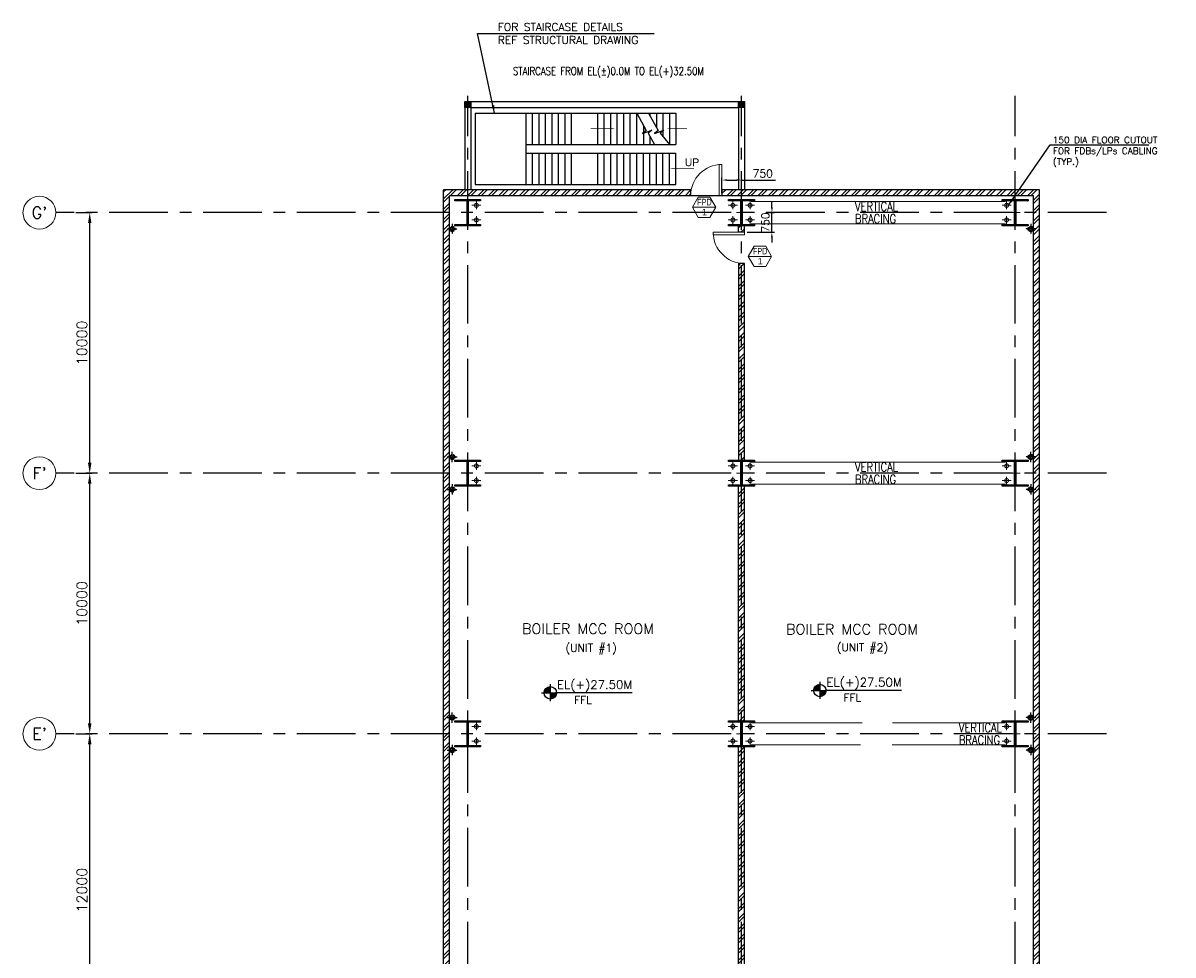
# Model space of a CAD drawing. Header units: inches. Extents: x 0 to 1544102, y -487208 to 23144100.
# Tile 83 of 256: x 521154 to 565266, y -161977 to -126210. Entities that reach past the tile are written whole.
import ezdxf
from ezdxf.enums import TextEntityAlignment as Align

# ---------------------------------------------------------------- set-up
doc = ezdxf.new("R2010")
doc.units = ezdxf.units.IN
doc.header["$LTSCALE"] = 1800
doc.header["$MEASUREMENT"] = 0
for name, pattern in [('CENTER', [2, 1.25, -0.25, 0.25, -0.25]), ('CENTER2', [1.125, 0.75, -0.125, 0.125, -0.125]), ('HIDDEN', [0.375, 0.25, -0.125]), ('HIDDEN2', [0.1875, 0.125, -0.0625])]:
    doc.linetypes.add(name, pattern=pattern)
doc.layers.get('0').update_dxf_attribs({"color": 253, "lineweight": 9})
for name, color, linetype in [('1', 7, 'Continuous'), ('BRACING', 1, 'HIDDEN'), ('COL', 1, 'Continuous'), ('CONCRETE', 145, 'Continuous'), ('GRID', 251, 'CENTER'), ('RAIN WATER', 6, 'Continuous'), ('STAIR', 2, 'Continuous'), ('TEXT', 3, 'Continuous'), ('WALL', 6, 'Continuous'), ('WALL1', 6, 'Continuous')]:
    doc.layers.add(name, color=color, linetype=linetype)
for name, color, linetype, lineweight in [('2CON', 1, 'Continuous', 13), ('A-CUT OUT', 3, 'Continuous', 30), ('A-DOOR', 31, 'Continuous', 9), ('A-WIN TAG', 3, 'Continuous', 13), ('A-WIN TAG TEXT', 3, 'Continuous', 13), ('CEN', 2, 'CENTER', 15), ('CL', 8, 'CENTER', 15), ('DIM', 4, 'Continuous', 18), ('dimension line', 4, 'Continuous', 18), ('WALL HATCH', 251, 'Continuous', 13)]:
    doc.layers.add(name, color=color, linetype=linetype, lineweight=lineweight)
doc.styles.add('COMPLEX', font='complex')
doc.styles.add('HTX11', font='O8111901')
doc.styles.add('ROAMNS', font='ROMANS.shx')
doc.styles.add('ROMANS', font='romans.shx')
doc.styles.add('ROMANT', font='romant')
doc.styles.add('SIMPLEX-25', font='simplex.shx')
doc.styles.get("Standard").update_dxf_attribs({"font": 'arial.ttf'})
doc.dimstyles.new('DIM INT 1', dxfattribs={"dimtxt": 300, "dimasz": 200, "dimexe": 100, "dimexo": 100, "dimgap": 100, "dimtad": 1, "dimdec": 0, "dimzin": 13, "dimdsep": 46, "dimlunit": 5, "dimtxsty": 'ROAMNS', "dimblk1": 'CLOSEDBLANK', "dimcen": 0.09, "dimclrd": 9, "dimclre": 9, "dimclrt": 4, "dimadec": 0, "dimazin": 0, "dimtfac": 1, "dimtdec": 0, "dimtix": 1, "dimtmove": 2, "dimatfit": 3, "dimfxl": 1, "dimtolj": 1, "dimtzin": 13, "dimarcsym": 0})
doc.dimstyles.new('DIM100 x2', dxfattribs={"dimscale": 0, "dimtxt": 400, "dimasz": 400, "dimexe": 100, "dimexo": 100, "dimgap": 100, "dimtad": 1, "dimdec": 0, "dimzin": 13, "dimdsep": 46, "dimtxsty": 'ROMANS', "dimblk2": 'OBLIQUE', "dimcen": 100, "dimdle": 100, "dimclrd": 9, "dimclre": 9, "dimclrt": 4, "dimadec": 0, "dimazin": 0, "dimtfac": 1.1, "dimtdec": 0, "dimtix": 1, "dimtmove": 2, "dimatfit": 3, "dimfxl": 1, "dimtolj": 1, "dimtzin": 13, "dimarcsym": 0})
doc.dimstyles.new('USER175', dxfattribs={"dimscale": 175, "dimtxt": 2, "dimasz": 1.75, "dimexe": 0, "dimexo": 0, "dimgap": 0.5, "dimtad": 1, "dimdec": 0, "dimzin": 0, "dimdsep": 46, "dimtxsty": 'ROMANS', "dimcen": 0, "dimclrd": 4, "dimclre": 4, "dimclrt": 4, "dimadec": 0, "dimazin": 0, "dimtfac": 0.09, "dimtdec": 0, "dimtix": 1, "dimtofl": 0, "dimtmove": 0, "dimatfit": 3, "dimfxl": 1, "dimtolj": 1, "dimtzin": 0, "dimarcsym": 0})

# ---------------------------------------------------------------- blocks, each defined once
blk = doc.blocks.new('D E F G-ROW COLUMN UNIT2')
at = {"layer": 'COL'}
h = blk.add_hatch(dxfattribs=at)
h.set_pattern_fill('ANSI31', color=256, scale=200, angle=180, style=0)
h.set_pattern_definition([(225, (-557328.912, -127499.994), (17.6776695, -17.6776695), [])])
h.paths.add_polyline_path([(495, 500), (0, 500), (0, 446), (22, 450), (495, 450)])
h.paths.add_polyline_path([(0, 500), (-495, 500), (-495, 450), (0, 450)])
h.paths.add_polyline_path([(0, 450), (-22, 450), (-22, 0), (0, 0)])
h.paths.add_polyline_path([(22, 450), (0, 450), (0, 0), (22, 0)])
h.paths.add_polyline_path([(0, 0), (-22, 0), (-22, -450), (0, -450)])
h.paths.add_polyline_path([(22, 0), (0, 0), (0, -450), (22, -450)])
h.paths.add_polyline_path([(0, -450), (0, -500), (-495, -500), (-495, -450)])
h.paths.add_polyline_path([(495, -450), (0, -450), (0, -500), (495, -500)])
at = {"layer": 'CEN'}
for p, q in [((0, -500), (0, 500)), ((192, 0), (-192, 0))]:
    blk.add_line(p, q, dxfattribs=at)
at = {"layer": 'COL'}
for points in [[(-495, 500), (495, 500), (495, 450), (-495, 450)], [(-22, 450), (22, 450), (22, -450), (-22, -450)], [(-495, -450), (495, -450), (495, -500), (-495, -500)]]:
    blk.add_lwpolyline(points, close=True, dxfattribs=at)
blk = doc.blocks.new('PL-FFL2')
at = {"layer": 'A-CUT OUT'}
h = blk.add_hatch(color=7, dxfattribs=at)
h.paths.add_polyline_path([(3.09, 1.96, 0.414214), (1.09, -0.04), (3.09, -0.04)])
h.paths.add_polyline_path([(5.09, -0.04), (3.09, -0.04), (3.09, -2.04, 0.414214)])
at = {"color": 1, "linetype": 'Continuous'}
for p, q in [((3.09, 2.74), (3.09, -2.74)), ((29.24, 0), (4.78, 0)), ((4.78, 0), (5.09, 0)), ((0.31, -0.04), (5.09, -0.04))]:
    blk.add_line(p, q, dxfattribs=at)
blk.add_circle((3.09, -0.04), 2, dxfattribs=at)
at = {"color": 4, "linetype": 'Continuous'}
blk.add_attdef('EL(+)', text='', height=2.75, dxfattribs=at).set_placement((18.98, 2.4), align=Align.MIDDLE)
at = {"color": 3, "linetype": 'Continuous'}
blk.add_attdef('XXX', text='', height=2.5, dxfattribs=at).set_placement((18.44, -3.52), align=Align.MIDDLE)
blk = doc.blocks.new('*D649')
at = {"layer": 'dimension line', "color": 9, "lineweight": -2, "transparency": 16777216}
for p, q in [((523183, -153488), (523813, -153488)), ((523713, -165088), (523713, -153888)), ((523183, -165488), (523813, -165488))]:
    blk.add_line(p, q, dxfattribs=at)
at = {"layer": 'dimension line', "color": 9, "transparency": 16777216}
for points in [[(523646, -153888), (523780, -153888), (523713, -153488)], [(523646, -165088), (523780, -165088), (523713, -165488)]]:
    blk.add_solid(points, dxfattribs=at)
at = {"layer": 'dimension line', "color": 4, "transparency": 16777216, "insert": (523413, -159488), "char_height": 400, "attachment_point": 5, "rotation": 90, "style": 'ROMANS'}
blk.add_mtext('\\A1;12000', dxfattribs=at)
blk = doc.blocks.new('_Oblique')
at = {"color": 0, "linetype": 'ByBlock', "lineweight": -2}
blk.add_line((-0.5, -0.5), (0.5, 0.5), dxfattribs=at)
blk = doc.blocks.new('*D650')
at = {"layer": 'dimension line', "color": 9, "lineweight": -2, "transparency": 16777216}
for p, q in [((523183, -143488), (523813, -143488)), ((523713, -153088), (523713, -143888)), ((523183, -153488), (523813, -153488))]:
    blk.add_line(p, q, dxfattribs=at)
at = {"layer": 'dimension line', "color": 9, "transparency": 16777216}
for points in [[(523646, -143888), (523780, -143888), (523713, -143488)], [(523646, -153088), (523780, -153088), (523713, -153488)]]:
    blk.add_solid(points, dxfattribs=at)
at = {"layer": 'dimension line', "color": 4, "transparency": 16777216, "insert": (523413, -148488), "char_height": 400, "attachment_point": 5, "rotation": 90, "style": 'ROMANS'}
blk.add_mtext('\\A1;10000', dxfattribs=at)
blk = doc.blocks.new('*D651')
at = {"layer": 'dimension line', "color": 9, "lineweight": -2, "transparency": 16777216}
for p, q in [((523183, -133488), (523813, -133488)), ((523713, -143088), (523713, -133888)), ((523183, -143488), (523813, -143488))]:
    blk.add_line(p, q, dxfattribs=at)
at = {"layer": 'dimension line', "color": 9, "transparency": 16777216}
for points in [[(523646, -133888), (523780, -133888), (523713, -133488)], [(523646, -143088), (523780, -143088), (523713, -143488)]]:
    blk.add_solid(points, dxfattribs=at)
at = {"layer": 'dimension line', "color": 4, "transparency": 16777216, "insert": (523413, -138488), "char_height": 400, "attachment_point": 5, "rotation": 90, "style": 'ROMANS'}
blk.add_mtext('\\A1;10000', dxfattribs=at)
blk = doc.blocks.new('M_Fire Door Single - 1200 x 2100mm FPD1-Level 1')
at = {"layer": 'A-DOOR'}
for p, q in [((500, -115), (500, -1315)), ((600, -115), (500, -115)), ((600, -115), (600, -1315)), ((600, -1315), (500, -1315))]:
    blk.add_line(p, q, dxfattribs=at)
blk.add_arc((600, -115), 1200, 180, 270, dxfattribs=at)
blk = doc.blocks.new('GRD')
at = {"layer": 'CL', "linetype": 'Continuous'}
blk.add_circle((0, 419.99985), 419.99985, dxfattribs=at)
at = {"layer": 'CL', "color": 4, "style": 'COMPLEX'}
blk.add_attdef('GRD', text='', height=300, dxfattribs=at).set_placement((0, 419.99985), align=Align.MIDDLE)
blk = doc.blocks.new('*D770')
at = {"layer": 'DIM', "color": 9, "lineweight": -2, "transparency": 16777216}
for p, q in [((547964, -132738), (547964, -132138)), ((548164, -132238), (548514, -132238)), ((548714, -132738), (548714, -132138)), ((548714, -132238), (550013, -132238))]:
    blk.add_line(p, q, dxfattribs=at)
at = {"layer": 'DIM', "color": 9, "transparency": 16777216}
for points in [[(548164, -132205), (548164, -132271), (547964, -132238)], [(548514, -132205), (548514, -132271), (548714, -132238)]]:
    blk.add_solid(points, dxfattribs=at)
at = {"layer": 'DIM', "color": 4, "transparency": 16777216, "insert": (549527, -131988), "char_height": 300, "attachment_point": 5, "style": 'ROAMNS'}
blk.add_mtext('\\A1;750', dxfattribs=at)
blk = doc.blocks.new('_ClosedBlank')
at = {"color": 0, "linetype": 'ByBlock', "lineweight": -2}
for p, q in [((-1, 0.17), (0, 0)), ((-1, 0.17), (-1, -0.17)), ((0, 0), (-1, -0.17))]:
    blk.add_line(p, q, dxfattribs=at)
blk = doc.blocks.new('*D1119')
at = {"layer": 'DIM', "color": 9, "lineweight": -2, "transparency": 16777216}
for p, q in [((549879, -133288), (549879, -133088)), ((549648, -133488), (549979, -133488)), ((549879, -134239), (549879, -133488)), ((548929, -134239), (549979, -134239)), ((549879, -134439), (549879, -134639))]:
    blk.add_line(p, q, dxfattribs=at)
at = {"layer": 'DIM', "color": 9, "transparency": 16777216}
for points in [[(549846, -133288), (549913, -133288), (549879, -133488)], [(549846, -134439), (549913, -134439), (549879, -134239)]]:
    blk.add_solid(points, dxfattribs=at)
at = {"layer": 'DIM', "color": 4, "transparency": 16777216, "insert": (549629, -133863), "char_height": 300, "attachment_point": 5, "rotation": 90, "style": 'ROAMNS'}
blk.add_mtext('\\A1;750', dxfattribs=at)

msp = doc.modelspace()

# ---------------------------------------------------------------- hatches: boundary and pattern name
at = {"layer": 'COL'}
h = msp.add_hatch(dxfattribs=at)
h.set_pattern_fill('ANSI31', color=1, scale=250, angle=180, style=0)
h.set_pattern_definition([(225, (534748.703, -134573.088), (22.09709, -22.09709), [])])
h.paths.add_polyline_path([(538328.7, -129453.09), (538328.7, -129223.09), (538098.7, -129223.09), (538098.7, -129453.09)])
h = msp.add_hatch(dxfattribs=at)
h.set_pattern_fill('ANSI31', color=1, scale=250, angle=180, style=0)
h.set_pattern_definition([(225, (545248.703, -134573.088), (22.09709, -22.09709), [])])
h.paths.add_polyline_path([(548828.7, -129453.09), (548828.7, -129223.09), (548598.7, -129223.09), (548598.7, -129453.09)])
at = {"layer": 'WALL HATCH'}
h = msp.add_hatch(dxfattribs=at)
h.set_pattern_fill('ANSI32', color=256, scale=750, style=0)
h.set_pattern_definition([(45, (-38000.13, -358625.13), (-198.87378, 198.87378), []), (45, (-37867.55, -358625.13), (-198.87378, 198.87378), [])])
h.paths.add_polyline_path([(559213.7, -132608.09), (548713.7, -132608.09), (548713.7, -132838.09), (559213.7, -132838.09)])
h.paths.add_polyline_path([(560138.7, -132608.09), (559213.7, -132608.09), (559213.7, -132838.09), (559908.7, -132838.09), (559908.7, -133488.09), (560138.7, -133488.09)])
h.paths.add_polyline_path([(538213.7, -132608.09), (537288.7, -132608.09), (537288.7, -133488.09), (537518.7, -133488.09), (537518.7, -132838.09), (538213.7, -132838.09)])
h.paths.add_polyline_path([(537518.7, -133488.09), (537288.7, -133488.09), (537288.7, -143488.09), (537518.7, -143488.09)])
h.paths.add_polyline_path([(547963.7, -132608.09), (547963.7, -132838.09), (548713.7, -132838.09), (548713.7, -132608.09)])
h.paths.add_polyline_path([(546763.7, -132838.09), (546763.7, -132608.09), (538213.7, -132608.09), (538213.7, -132838.09)])
h.paths.add_polyline_path([(537518.7, -146689.89), (537288.7, -146689.89), (537288.7, -153488.09), (537518.7, -153488.09)])
h.paths.add_polyline_path([(537288.7, -146689.89), (537518.7, -146689.89), (537518.7, -143488.09), (537288.7, -143488.09)])
edge = h.paths.add_edge_path()
edge.add_line((559908.7, -146687.93), (559908.7, -153488.09))
edge.add_line((559908.7, -153488.09), (560138.7, -153488.09))
edge.add_line((560138.7, -153488.09), (560138.7, -146689.89))
edge.add_line((560138.7, -146689.89), (559908.7, -146689.89))
h.paths.add_polyline_path([(560138.7, -146689.89), (560138.7, -143488.09), (559908.7, -143488.09), (559908.7, -146689.89)])
h.paths.add_polyline_path([(559908.7, -134988.09), (560138.7, -134988.09), (560138.7, -133488.09), (559908.7, -133488.09)])
h.paths.add_polyline_path([(560138.7, -134988.09), (559908.7, -134988.09), (559908.7, -143488.09), (560138.7, -143488.09)])
h.paths.add_polyline_path([(559908.7, -164853.09), (560138.7, -164623.09), (560138.7, -153488.09), (559908.7, -153488.09)])
h.paths.add_polyline_path([(537288.7, -164608.09), (526788.7, -164608.09), (526788.7, -164838.09), (537518.7, -164838.09), (537518.7, -153488.09), (537288.7, -153488.09)])
h = msp.add_hatch(dxfattribs=at)
h.set_pattern_fill('ANSI32', color=256, scale=750, style=0)
h.paths.add_polyline_path([(548598.7, -134238.54), (548828.7, -134238.54), (548828.7, -133988.09), (548598.7, -133988.09)])
edge = h.paths.add_edge_path()
edge.add_arc((548828.7, -134238.54), 1200, 258.949935, 270)
edge.add_line((548828.7, -135438.54), (548828.7, -143038.09))
edge.add_line((548828.7, -143038.09), (548598.7, -143038.09))
edge.add_line((548598.7, -143038.09), (548598.7, -135416.29))
h = msp.add_hatch(dxfattribs=at)
h.set_pattern_fill('ANSI32', color=256, scale=750, style=0)
h.paths.add_polyline_path([(548828.7, -143988.09), (548598.7, -143988.09), (548598.7, -152988.09), (548828.7, -152988.09)])
h.paths.add_polyline_path([(548828.7, -153988.09), (548598.7, -153988.09), (548598.7, -164988.09), (548828.7, -164988.09)])

# ---------------------------------------------------------------- linework, layer by layer
at = {"layer": '2CON'}
for p, q in [((547730.37, -133282.13), (546830.37, -133282.13)), ((549869.8, -135165.24), (548969.8, -135165.24))]:
    msp.add_line(p, q, dxfattribs=at)
at = {"layer": 'A-WIN TAG'}
for points in [[(547055.37, -132892.42), (546830.37, -133282.13), (547055.37, -133671.85), (547505.37, -133671.85), (547730.37, -133282.13), (547505.37, -132892.42)], [(549194.8, -134775.53), (548969.8, -135165.24), (549194.8, -135554.95), (549644.8, -135554.95), (549869.8, -135165.24), (549644.8, -134775.53)]]:
    msp.add_lwpolyline(points, close=True, dxfattribs=at)
at = {"layer": 'BRACING', "const_width": 40}
for points in [[(549083.7, -133063.09), (558843.7, -133063.09)], [(549083.7, -133913.09), (558843.7, -133913.09)], [(549083.7, -143063.09), (558843.7, -143063.09)], [(549083.7, -143913.09), (558843.7, -143913.09)], [(549083.7, -153063.09), (553350.7, -153063.09)], [(554500.22, -153063.09), (558843.7, -153063.09)], [(549083.7, -153913.09), (553278.85, -153913.09)], [(554491.24, -153913.09), (558843.7, -153913.09)]]:
    msp.add_lwpolyline(points, dxfattribs=at)
at = {"layer": 'CL', "linetype": 'CENTER'}
for p, q in [((538369, -133207.63), (538719, -133207.63)), ((538544, -133002.26), (538544, -133352.26)), ((548558.41, -133207.63), (548208.41, -133207.63)), ((548383.41, -133002.26), (548383.41, -133352.26)), ((548869, -133207.63), (549219, -133207.63)), ((549044, -133002.26), (549044, -133352.26)), ((559058.41, -133207.63), (558708.41, -133207.63)), ((558883.41, -133002.26), (558883.41, -133352.26)), ((538544, -133973.91), (538544, -133623.91)), ((548383.41, -133973.91), (548383.41, -133623.91)), ((549044, -133973.91), (549044, -133623.91)), ((558883.41, -133973.91), (558883.41, -133623.91)), ((538369, -133768.54), (538719, -133768.54)), ((548558.41, -133768.54), (548208.41, -133768.54)), ((548869, -133768.54), (549219, -133768.54)), ((559058.41, -133768.54), (558708.41, -133768.54)), ((538369, -143207.63), (538719, -143207.63)), ((538544, -143002.26), (538544, -143352.26)), ((548558.41, -143207.63), (548208.41, -143207.63)), ((548383.41, -143002.26), (548383.41, -143352.26)), ((548869, -143207.63), (549219, -143207.63)), ((549044, -143002.26), (549044, -143352.26)), ((559058.41, -143207.63), (558708.41, -143207.63)), ((558883.41, -143002.26), (558883.41, -143352.26)), ((538369, -143768.54), (538719, -143768.54)), ((538544, -143973.91), (538544, -143623.91)), ((548558.41, -143768.54), (548208.41, -143768.54)), ((548383.41, -143973.91), (548383.41, -143623.91)), ((548869, -143768.54), (549219, -143768.54)), ((549044, -143973.91), (549044, -143623.91)), ((559058.41, -143768.54), (558708.41, -143768.54)), ((558883.41, -143973.91), (558883.41, -143623.91)), ((538544, -153002.26), (538544, -153352.26)), ((548383.41, -153002.26), (548383.41, -153352.26)), ((549044, -153002.26), (549044, -153352.26)), ((558883.41, -153002.26), (558883.41, -153352.26)), ((538369, -153207.63), (538719, -153207.63)), ((548558.41, -153207.63), (548208.41, -153207.63)), ((548869, -153207.63), (549219, -153207.63)), ((559058.41, -153207.63), (558708.41, -153207.63)), ((538369, -153768.54), (538719, -153768.54)), ((538544, -153973.91), (538544, -153623.91)), ((548558.41, -153768.54), (548208.41, -153768.54)), ((548383.41, -153973.91), (548383.41, -153623.91)), ((548869, -153768.54), (549219, -153768.54)), ((549044, -153973.91), (549044, -153623.91)), ((559058.41, -153768.54), (558708.41, -153768.54)), ((558883.41, -153973.91), (558883.41, -153623.91))]:
    msp.add_line(p, q, dxfattribs=at)
at = {"layer": 'CL', "color": 7}
for centre in [(538544, -133207.63), (548383.41, -133207.63), (549044, -133207.63), (558883.41, -133207.63), (538544, -133768.54), (548383.41, -133768.54), (549044, -133768.54), (558883.41, -133768.54), (538544, -143207.63), (548383.41, -143207.63), (549044, -143207.63), (558883.41, -143207.63), (538544, -143768.54), (548383.41, -143768.54), (549044, -143768.54), (558883.41, -143768.54), (538544, -153207.63), (548383.41, -153207.63), (549044, -153207.63), (558883.41, -153207.63), (538544, -153768.54), (548383.41, -153768.54), (549044, -153768.54), (558883.41, -153768.54)]:
    msp.add_circle(centre, 75, dxfattribs=at)
at = {"layer": 'COL'}
for points in [[(538098.7, -129223.09), (538328.7, -129223.09), (538328.7, -129453.09), (538098.7, -129453.09)], [(548598.7, -129223.09), (548828.7, -129223.09), (548828.7, -129453.09), (548598.7, -129453.09)]]:
    msp.add_lwpolyline(points, close=True, dxfattribs=at)
at = {"layer": 'CONCRETE'}
msp.add_line((547963.7, -132838.09), (546763.7, -132838.09), dxfattribs=at)
at = {"layer": 'GRID'}
for p, q in [((538213.7, -191748), (538213.7, -129011.77)), ((548713.7, -191748), (548713.7, -129011.77)), ((548713.7, -191748), (548713.7, -129011.77)), ((559213.7, -191748), (559213.7, -129011.77)), ((562713.7, -133488.09), (522413.7, -133488.09)), ((562713.7, -143488.09), (522413.7, -143488.09)), ((562713.7, -153488.09), (522413.7, -153488.09))]:
    msp.add_line(p, q, dxfattribs=at)
at = {"layer": 'RAIN WATER', "linetype": 'CENTER2', "ltscale": 0.05}
for p, q in [((537618.7, -133913.09), (537618.7, -134313.09)), ((559808.7, -133913.09), (559808.7, -134313.09)), ((537418.7, -134113.09), (537818.7, -134113.09)), ((560008.7, -134113.09), (559608.7, -134113.09)), ((537418.54, -142863.09), (537818.54, -142863.09)), ((537618.54, -143063.09), (537618.54, -142663.09)), ((560008.54, -142863.09), (559608.54, -142863.09)), ((559808.54, -143063.09), (559808.54, -142663.09)), ((537418.7, -144113.09), (537818.7, -144113.09)), ((537618.7, -143913.09), (537618.7, -144313.09)), ((560008.7, -144113.09), (559608.7, -144113.09)), ((559808.7, -143913.09), (559808.7, -144313.09)), ((537418.54, -152863.09), (537818.54, -152863.09)), ((537618.54, -153063.09), (537618.54, -152663.09)), ((560008.54, -152863.09), (559608.54, -152863.09)), ((559808.54, -153063.09), (559808.54, -152663.09)), ((537618.7, -153913.09), (537618.7, -154313.09)), ((559808.7, -153913.09), (559808.7, -154313.09)), ((537418.7, -154113.09), (537818.7, -154113.09)), ((560008.7, -154113.09), (559608.7, -154113.09))]:
    msp.add_line(p, q, dxfattribs=at)
at = {"layer": 'RAIN WATER', "linetype": 'HIDDEN2', "ltscale": 0.25}
for centre in [(537618.7, -134113.09), (559808.7, -134113.09), (537618.54, -142863.09), (559808.54, -142863.09), (537618.7, -144113.09), (559808.7, -144113.09), (537618.54, -152863.09), (559808.54, -152863.09), (537618.7, -154113.09), (559808.7, -154113.09)]:
    msp.add_circle(centre, 100, dxfattribs=at)
at = {"layer": 'RAIN WATER', "ltscale": 0.25}
for centre in [(537618.7, -134113.09), (559808.7, -134113.09), (537618.54, -142863.09), (559808.54, -142863.09), (537618.7, -144113.09), (559808.7, -144113.09), (537618.54, -152863.09), (559808.54, -152863.09), (537618.7, -154113.09), (559808.7, -154113.09)]:
    msp.add_circle(centre, 75, dxfattribs=at)
at = {"layer": 'STAIR', "linetype": 'Continuous'}
for p, q in [((538498.7, -129670.59), (545948.7, -129670.59)), ((538498.7, -129670.59), (538498.7, -132405.59)), ((540448.7, -130870.59), (540448.7, -129670.59)), ((540448.7, -130870.59), (540448.7, -129670.59)), ((540448.7, -130870.59), (540448.7, -129670.59)), ((540698.7, -130870.59), (540698.7, -129670.59)), ((540948.7, -130870.59), (540948.7, -129670.59)), ((541198.7, -130870.59), (541198.7, -129670.59)), ((541448.7, -130870.59), (541448.7, -129670.59)), ((541698.7, -130870.59), (541698.7, -129670.59)), ((541948.7, -130870.59), (541948.7, -129670.59)), ((542198.7, -130870.59), (542198.7, -129670.59)), ((543198.7, -130870.59), (543198.7, -129670.59)), ((543448.7, -130870.59), (543448.7, -129670.59)), ((543698.7, -130870.59), (543698.7, -129670.59)), ((543948.7, -130870.59), (543948.7, -129670.59)), ((544198.7, -130870.59), (544198.7, -129670.59)), ((544448.7, -130870.59), (544448.7, -129670.59)), ((544698.7, -130870.59), (544698.7, -129670.59)), ((545150.78, -129670.59), (546198.7, -129670.59)), ((545198.7, -129670.59), (545198.7, -129757.27)), ((545448.7, -129670.59), (545448.7, -130209.51)), ((545698.7, -129670.59), (545698.7, -130561.65)), ((545948.7, -129670.59), (545948.7, -130870.59)), ((546198.7, -129670.59), (546198.7, -130870.59)), ((544948.7, -130139.03), (544948.7, -130870.59)), ((545198.7, -130556.78), (545198.7, -130870.59)), ((540448.7, -131205.59), (540448.7, -130870.59)), ((540448.7, -130870.59), (546198.7, -130870.59)), ((545948.7, -130870.59), (546198.7, -130870.59)), ((540448.7, -132405.59), (540448.7, -131205.59)), ((540448.7, -131205.59), (546198.7, -131205.59)), ((540448.7, -132405.59), (540448.7, -131205.59)), ((540448.7, -132405.59), (540448.7, -131205.59)), ((540698.7, -132405.59), (540698.7, -131205.59)), ((540948.7, -132405.59), (540948.7, -131205.59)), ((541198.7, -132405.59), (541198.7, -131205.59)), ((541448.7, -132405.59), (541448.7, -131205.59)), ((541698.7, -132405.59), (541698.7, -131205.59)), ((541948.7, -132405.59), (541948.7, -131205.59)), ((542198.7, -132405.59), (542198.7, -131205.59)), ((543198.7, -132405.59), (543198.7, -131205.59)), ((543448.7, -132405.59), (543448.7, -131205.59)), ((543698.7, -132405.59), (543698.7, -131205.59)), ((543948.7, -132405.59), (543948.7, -131205.59)), ((544198.7, -132405.59), (544198.7, -131205.59)), ((544448.7, -132405.59), (544448.7, -131205.59)), ((544698.7, -132405.59), (544698.7, -131205.59)), ((544948.7, -132405.59), (544948.7, -131205.59)), ((545198.7, -132405.59), (545198.7, -131205.59)), ((545448.7, -132405.59), (545448.7, -131205.59)), ((545698.7, -132405.59), (545698.7, -131205.59)), ((545948.7, -132405.59), (545948.7, -131205.59)), ((546198.7, -132405.59), (546198.7, -131205.59)), ((538498.7, -132405.59), (546198.7, -132405.59))]:
    msp.add_line(p, q, dxfattribs=at)
at = {"layer": 'STAIR', "linetype": 'Continuous', "flags": 128}
for points in [[(544698.7, -129670.59), (545055.08, -130338.36), (544914.82, -130449.05), (545270.84, -130323.34), (545130.58, -130434.03), (545372.85, -130870.59)], [(545150.78, -129670.59), (545519.93, -130338.36), (545379.67, -130449.05), (545735.69, -130323.34), (545595.43, -130434.03), (545948.7, -130870.59)]]:
    msp.add_lwpolyline(points, dxfattribs=at)
for points in [[(543846.72, -130270.59, 0, 150, 0), (543492.03, -130270.59, 25, 25, 0), (542933.39, -130270.59, 25, 25, 0)], [(545869.06, -130270.59, 0, 150, 0), (546223.75, -130270.59, 25, 25, 0), (546620.63, -130270.59, 25, 25, 0)], [(545975.11, -131805.59, 0, 150, 0), (546329.8, -131805.59, 25, 25, 0), (546888.44, -131805.59, 25, 25, 0)]]:
    msp.add_lwpolyline(points, format="xyseb", dxfattribs=at)
at = {"layer": 'WALL'}
for p, q in [((538328.7, -129223.09), (548828.7, -129223.09)), ((548343.7, -129223.09), (548598.7, -129223.09)), ((548828.7, -129223.09), (548828.7, -132608.09)), ((538098.7, -129453.09), (538098.7, -132623.09)), ((538328.7, -129453.09), (548598.7, -129453.09)), ((538328.7, -129453.09), (538328.7, -132623.09)), ((548343.7, -129453.09), (548598.7, -129453.09)), ((548598.7, -129453.09), (548598.7, -132608.09)), ((548828.7, -134238.54), (548828.7, -133988.09)), ((548598.7, -152988.09), (548598.7, -143988.09)), ((548828.7, -152988.09), (548828.7, -143988.09)), ((548598.7, -164988.09), (548598.7, -153988.09)), ((548828.7, -164988.09), (548828.7, -153988.09))]:
    msp.add_line(p, q, dxfattribs=at)
at = {"layer": 'WALL', "flags": 128}
for points in [[(548828.7, -134238.54), (548598.7, -134238.54), (548598.7, -133988.09)], [(548828.7, -143038.09), (548828.7, -135438.54), (548598.7, -135438.54), (548598.7, -143038.09)]]:
    msp.add_lwpolyline(points, dxfattribs=at)
at = {"layer": 'WALL1'}
for p, q in [((537288.7, -164608.09), (537288.7, -132608.09)), ((546763.7, -132608.09), (537288.7, -132608.09)), ((546763.7, -132608.09), (546763.7, -132838.09)), ((560138.7, -132608.09), (547963.7, -132608.09)), ((547963.7, -132608.09), (547963.7, -132838.09)), ((560138.7, -164608.09), (560138.7, -132608.09)), ((537518.7, -164838.09), (537518.7, -132838.09)), ((546763.7, -132838.09), (537518.7, -132838.09)), ((559908.7, -132838.09), (547963.7, -132838.09)), ((559908.7, -164838.09), (559908.7, -132838.09))]:
    msp.add_line(p, q, dxfattribs=at)

# ---------------------------------------------------------------- block references
at = {"layer": '1'}
ref = msp.add_blockref('PL-FFL2', (551346.16, -151820.51), dxfattribs=dict(at, xscale=120, yscale=120, zscale=120))
ref.add_attrib('XXX', 'FFL', dxfattribs={"layer": '0', "color": 3, "linetype": 'Continuous', "height": 300, "style": 'SIMPLEX-25'}).set_placement((552968.64, -152100.94), align=Align.MIDDLE)
ref.add_attrib('EL(+)', 'EL(+)27.50M', dxfattribs={"layer": '0', "color": 4, "linetype": 'Continuous', "height": 330, "style": 'SIMPLEX-25'}).set_placement((553417.27, -151532.86), align=Align.MIDDLE)
ref = msp.add_blockref('PL-FFL2', (541009.49, -151913.17), dxfattribs=dict(at, xscale=120, yscale=120, zscale=120))
ref.add_attrib('XXX', 'FFL', dxfattribs={"layer": '0', "color": 3, "linetype": 'Continuous', "height": 300, "style": 'SIMPLEX-25'}).set_placement((542631.96, -152193.6), align=Align.MIDDLE)
ref.add_attrib('EL(+)', 'EL(+)27.50M', dxfattribs={"layer": '0', "color": 4, "linetype": 'Continuous', "height": 330, "style": 'SIMPLEX-25'}).set_placement((543080.59, -151625.52), align=Align.MIDDLE)
at = {"layer": 'A-DOOR', "xscale": -1}
for p, rotation in [((547363.7, -132953.09), 180), ((548943.7, -134838.54), 270)]:
    msp.add_blockref('M_Fire Door Single - 1200 x 2100mm FPD1-Level 1', p, dxfattribs=dict(at, rotation=rotation))
at = {"layer": 'COL'}
for p in [(538213.7, -133488.09), (548713.7, -133488.09), (559213.7, -133488.09), (538213.7, -143488.09), (548713.7, -143488.09), (559213.7, -143488.09), (538213.7, -153488.09), (548713.7, -153488.09), (559213.7, -153488.09)]:
    msp.add_blockref('D E F G-ROW COLUMN UNIT2', p, dxfattribs=at)
at = {"layer": 'DIM', "xscale": 1.5, "yscale": 1.5, "zscale": 1.5}
for p, values in [((521783.7, -134118.09), {'GRD': "G'"}), ((521783.7, -144118.09), {'GRD': "F'"}), ((521783.7, -154118.09), {'GRD': "E'"})]:
    msp.add_blockref('GRD', p, dxfattribs=at).add_auto_attribs(values)

# ---------------------------------------------------------------- texts
at = {"layer": 'A-WIN TAG TEXT', "width": 0.8}
for p in [(547291.72, -133082.19), (549431.15, -134965.3)]:
    msp.add_text('FPD', height=250, dxfattribs=at).set_placement(p, align=Align.MIDDLE)
at = {"layer": 'A-WIN TAG TEXT'}
for p in [(547291.96, -133468), (549431.39, -135351.11)]:
    msp.add_text('1', height=250, dxfattribs=at).set_placement(p, align=Align.MIDDLE)
at = {"layer": 'TEXT', "linetype": 'Continuous', "style": 'HTX11'}
msp.add_text('UP', height=300, dxfattribs=at).set_placement((546536.4, -131705.59))
at = {"layer": 'TEXT', "color": 3, "style": 'ROMANT'}
for s, height, p in [('BOILER MCC ROOM', 400, (540298.45, -149657.82)), ('BOILER MCC ROOM', 400, (550425.8, -149676.5)), ('(UNIT #1)', 300, (541964.53, -150341.07)), ('(UNIT #2)', 300, (552367.93, -150321.95))]:
    msp.add_text(s, height=height, dxfattribs=at).set_placement(p)
at = {"layer": 'TEXT', "attachment_point": 1}
for s, insert, char_height, width, style in [('FOR STAIRCASE DETAILS REF STRUCTURAL DRAWING', (539370.42, -126215.35), 300, 6129.9815, 'ROAMNS'), ('150 DIA FLOOR CUTOUT  FOR FDBs/LPs CABLING (TYP.)', (560658.1, -130574.44), 250, 4925.8907, 'ROMANS')]:
    msp.add_mtext(s, dxfattribs=dict(at, insert=insert, char_height=char_height, width=width, style=style))
at = {"layer": 'TEXT', "insert": (539946.68, -127906.94), "char_height": 300, "attachment_point": 1, "style": 'ROAMNS'}
msp.add_mtext_dynamic_manual_height_columns('{\\W0.8;STAIRCASE FROM EL(%%P)0.0M TO EL(+)32.50M}', width=6932.3139, gutter_width=1, heights=[0], dxfattribs=at)
at = {"layer": 'TEXT', "char_height": 350, "width": 1838.5567, "attachment_point": 1, "line_spacing_factor": 0.805714, "style": 'ROMANS'}
for insert in [(553063.23, -133078.09), (553063.23, -143078.09), (557048.87, -153078.09)]:
    msp.add_mtext('{\\W0.8;VERTICAL BRACING}', dxfattribs=dict(at, insert=insert))

# ---------------------------------------------------------------- dimensions: what is measured, and where the dimension line sits
at = {"layer": 'DIM'}
dim = msp.add_linear_dim(base=(547963.7, -132238.09), p1=(548713.7, -132838.09), p2=(547963.7, -132838.09), dimstyle='DIM INT 1', override={"dimtmove": 0}, dxfattribs=at)
dim.commit()
dim.dimension.update_dxf_attribs({"geometry": '*D770', "text_midpoint": (549526.81, -132238.09), "dimtype": 160})
dim = msp.add_linear_dim(base=(549879.37, -133488.09), p1=(548828.7, -134238.54), p2=(549547.55, -133488.09), angle=90, dimstyle='DIM INT 1', dxfattribs=at)
dim.commit()
dim.dimension.update_dxf_attribs({"geometry": '*D1119', "text_midpoint": (549629.37, -133863.31)})
at = {"layer": 'dimension line'}
for base, p1, p2, picture, middle in [((523712.86, -133488.09), (523083.22, -143488.09), (523083.22, -133488.09), '*D651', (523412.86, -138488.09)), ((523712.86, -143488.09), (523083.22, -153488.09), (523083.22, -143488.09), '*D650', (523412.86, -148488.09)), ((523712.86, -153488.09), (523083.22, -165488.09), (523083.22, -153488.09), '*D649', (523412.86, -159488.09))]:
    dim = msp.add_linear_dim(base=base, p1=p1, p2=p2, angle=90, dimstyle='DIM100 x2', override={"dimscale": 1}, dxfattribs=at)
    dim.commit()
    dim.dimension.update_dxf_attribs({"geometry": picture, "text_midpoint": middle})

# ---------------------------------------------------------------- leaders
at = {"layer": '1'}
msp.add_leader([(558958.41, -133207.63), (560557.7, -130882.92), (564336.36, -130882.92)], dimstyle='DIM INT 1', override={"dimgap": 100, "dimtad": 0}, dxfattribs=at)
at = {"layer": 'A-DOOR'}
msp.add_leader([(558958.41, -133207.63), (560557.7, -130882.92)], dimstyle='DIM INT 1', dxfattribs=at)
at = {"layer": 'DIM'}
msp.add_leader([(539243.37, -129670.59), (538582.37, -126607.63), (545366.87, -126607.63)], dimstyle='USER175', dxfattribs=at)

doc.saveas('drawing.dxf')
